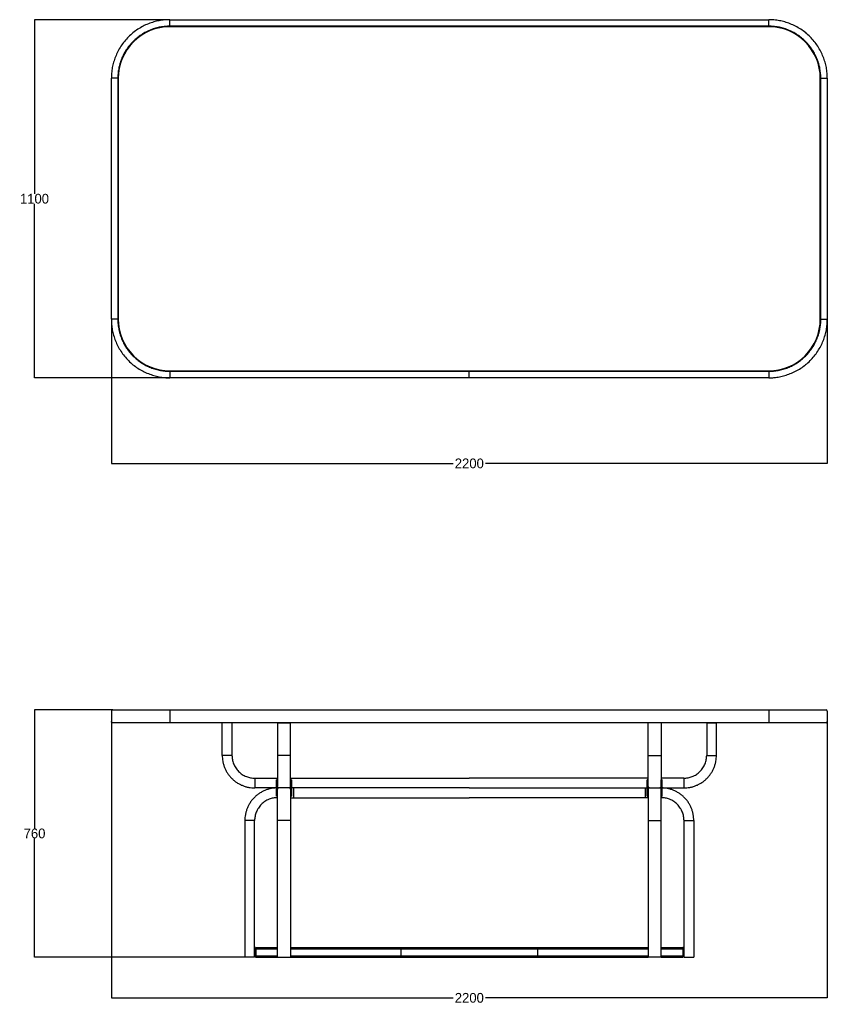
# Model space of a CAD drawing. Extents: x 3531 to 7952, y 1158 to 4183.
# Tile 1 of 2: x 3531 to 6013, y 1158 to 4183. Entities that reach past the tile are written whole.
import ezdxf

# ---------------------------------------------------------------- set-up
doc = ezdxf.new("R2010")
doc.units = 0
doc.header["$MEASUREMENT"] = 0
doc.layers.get('Defpoints').update_dxf_attribs({"linetype": 'CONTINUOUS'})
for name, color, linetype in [('CREA2D$VISIBILI$LINEE', 7, 'CONTINUOUS'), ('CREA2D$VISIBILI$TANGENTI', 7, 'CONTINUOUS'), ('TAVOLO_TGV_RETTANGOLARE_2', 7, 'CONTINUOUS')]:
    doc.layers.add(name, color=color, linetype=linetype)
doc.dimstyles.get("Standard").update_dxf_attribs({"dimtxt": 30, "dimasz": 0.18, "dimexe": 0.18, "dimexo": 0.0625, "dimgap": 0.09, "dimtad": 0, "dimtih": 1, "dimtoh": 1, "dimdec": 0, "dimzin": 0, "dimdsep": 46, "dimtxsty": 'Standard', "dimcen": 0.09, "dimadec": 0, "dimazin": 0, "dimtfac": 1, "dimtdec": 0, "dimtofl": 0, "dimtmove": 2, "dimatfit": 3, "dimfxl": 1, "dimtolj": 1, "dimtzin": 0, "dimarcsym": 0})

# ---------------------------------------------------------------- blocks, each defined once
blk = doc.blocks.new('*D2')
at = {"layer": 'Defpoints', "color": 0, "transparency": 16777216}
for p in [(3817.7, 2063.2), (3577, 1303), (4223.3, 1303)]:
    blk.add_point(p, dxfattribs=at)
at = {"layer": 'TAVOLO_TGV_RETTANGOLARE_2', "color": 0, "lineweight": -2, "transparency": 16777216}
for p, q in [((3817.6, 2063.2), (3576.8, 2063.2)), ((3577, 2063.1), (3577, 1698.2)), ((3577, 1303.2), (3577, 1668)), ((4223.3, 1303), (3576.8, 1303))]:
    blk.add_line(p, q, dxfattribs=at)
at = {"layer": 'TAVOLO_TGV_RETTANGOLARE_2', "color": 0, "transparency": 16777216}
for points in [[(3577, 2063.1), (3577, 2063.1), (3577, 2063.2)], [(3577, 1303.2), (3577, 1303.2), (3577, 1303)]]:
    blk.add_solid(points, dxfattribs=at)
at = {"layer": 'TAVOLO_TGV_RETTANGOLARE_2', "color": 0, "transparency": 16777216, "insert": (3577, 1683.1), "char_height": 30, "attachment_point": 5}
blk.add_mtext('\\A1;760', dxfattribs=at)
blk = doc.blocks.new('*D3')
at = {"layer": 'Defpoints', "color": 0, "transparency": 16777216}
for p in [(3813.1, 2026.6), (6013, 2027.2), (6013, 1178)]:
    blk.add_point(p, dxfattribs=at)
at = {"layer": 'TAVOLO_TGV_RETTANGOLARE_2', "color": 0, "lineweight": -2, "transparency": 16777216}
for p, q in [((3813.1, 2026.5), (3813.1, 1177.8)), ((6013, 2027.2), (6013, 1177.8)), ((3813.2, 1178), (4862.9, 1178)), ((6012.8, 1178), (4963.1, 1178))]:
    blk.add_line(p, q, dxfattribs=at)
at = {"layer": 'TAVOLO_TGV_RETTANGOLARE_2', "color": 0, "transparency": 16777216}
for points in [[(3813.2, 1178), (3813.2, 1178), (3813.1, 1178)], [(6012.8, 1178), (6012.8, 1178), (6013, 1178)]]:
    blk.add_solid(points, dxfattribs=at)
at = {"layer": 'TAVOLO_TGV_RETTANGOLARE_2', "color": 0, "transparency": 16777216, "insert": (4913, 1178), "char_height": 30, "attachment_point": 5}
blk.add_mtext('\\A1;2200', dxfattribs=at)
blk = doc.blocks.new('*D4')
at = {"layer": 'Defpoints', "color": 0, "transparency": 16777216}
for p in [(3576.8, 4182.8), (3993, 4182.8), (3993, 3082.8)]:
    blk.add_point(p, dxfattribs=at)
at = {"layer": 'TAVOLO_TGV_RETTANGOLARE_2', "color": 0, "lineweight": -2, "transparency": 16777216}
for p, q in [((3992.9, 4182.8), (3576.6, 4182.8)), ((3576.8, 4182.7), (3576.8, 3647.9)), ((3576.8, 3083), (3576.8, 3617.7)), ((3992.9, 3082.8), (3576.6, 3082.8))]:
    blk.add_line(p, q, dxfattribs=at)
at = {"layer": 'TAVOLO_TGV_RETTANGOLARE_2', "color": 0, "transparency": 16777216}
for points in [[(3576.8, 4182.7), (3576.8, 4182.7), (3576.8, 4182.8)], [(3576.8, 3083), (3576.8, 3083), (3576.8, 3082.8)]]:
    blk.add_solid(points, dxfattribs=at)
at = {"layer": 'TAVOLO_TGV_RETTANGOLARE_2', "color": 0, "transparency": 16777216, "insert": (3576.8, 3632.8), "char_height": 30, "attachment_point": 5}
blk.add_mtext('\\A1;1100', dxfattribs=at)
blk = doc.blocks.new('*D5')
at = {"layer": 'Defpoints', "color": 0, "transparency": 16777216}
for p in [(3813, 3262.8), (6013, 3262.8), (6013, 2819.7)]:
    blk.add_point(p, dxfattribs=at)
at = {"layer": 'TAVOLO_TGV_RETTANGOLARE_2', "color": 0, "lineweight": -2, "transparency": 16777216}
for p, q in [((3813, 3262.8), (3813, 2819.5)), ((6013, 3262.8), (6013, 2819.5)), ((3813.2, 2819.7), (4862.9, 2819.7)), ((6012.8, 2819.7), (4963.1, 2819.7))]:
    blk.add_line(p, q, dxfattribs=at)
at = {"layer": 'TAVOLO_TGV_RETTANGOLARE_2', "color": 0, "transparency": 16777216}
for points in [[(3813.2, 2819.7), (3813.2, 2819.6), (3813, 2819.7)], [(6012.8, 2819.7), (6012.8, 2819.6), (6013, 2819.7)]]:
    blk.add_solid(points, dxfattribs=at)
at = {"layer": 'TAVOLO_TGV_RETTANGOLARE_2', "color": 0, "transparency": 16777216, "insert": (4913, 2819.7), "char_height": 30, "attachment_point": 5}
blk.add_mtext('\\A1;2200', dxfattribs=at)

msp = doc.modelspace()

# ---------------------------------------------------------------- linework, layer by layer
at = {"layer": 'CREA2D$VISIBILI$LINEE'}
for p, q in [((3993, 4182.8), (4453, 4182.8)), ((4453, 4182.8), (4913, 4182.8)), ((4913, 4182.8), (5373, 4182.8)), ((5373, 4182.8), (5833, 4182.8)), ((4453, 4162.8), (3993, 4162.8)), ((5833, 4162.3), (3993, 4162.3)), ((3993, 4162.3), (3993, 4161.3)), ((4913, 4162.8), (4453, 4162.8)), ((5373, 4162.8), (4913, 4162.8)), ((5833, 4162.8), (5373, 4162.8)), ((3813, 3817.8), (3813, 4002.8)), ((3833, 4002.8), (3833, 3817.8)), ((3833.5, 4002.8), (3833.5, 3262.8)), ((5992.5, 3262.8), (5992.5, 4002.8)), ((5993, 3817.8), (5993, 4002.8)), ((6013, 4002.8), (6013, 3817.8)), ((3813, 3632.8), (3813, 3817.8)), ((3833, 3817.8), (3833, 3632.8)), ((5993, 3632.8), (5993, 3817.8)), ((6013, 3817.8), (6013, 3632.8)), ((3813, 3447.8), (3813, 3632.8)), ((3833, 3632.8), (3833, 3447.8)), ((5993, 3447.8), (5993, 3632.8)), ((6013, 3632.8), (6013, 3447.8)), ((3813, 3262.8), (3813, 3447.8)), ((3833, 3447.8), (3833, 3262.8)), ((5993, 3262.8), (5993, 3447.8)), ((6013, 3447.8), (6013, 3262.8)), ((3993, 3103.3), (5833, 3103.3)), ((3993, 3102.8), (4913, 3102.8)), ((4913, 3102.8), (5833, 3102.8)), ((4913, 3082.8), (3993, 3082.8)), ((5833, 3082.8), (4913, 3082.8)), ((3813.1, 2059.9), (3813, 2059.8)), ((3813, 2059.8), (3813, 2059.6)), ((3813, 2059.6), (3813, 2059.5)), ((3813, 2059.5), (3813, 2059.4)), ((3813, 2059.4), (3813, 2059.2)), ((3813, 2059.2), (3813, 2027.2)), ((3813.2, 2060.4), (3813.1, 2060.3)), ((3813.1, 2060.3), (3813.1, 2060.2)), ((3813.1, 2060.2), (3813.1, 2060.1)), ((3813.1, 2060.1), (3813.1, 2059.9)), ((3813.3, 2060.7), (3813.2, 2060.6)), ((3813.2, 2060.6), (3813.2, 2060.4)), ((3813.4, 2061), (3813.3, 2060.8)), ((3813.3, 2060.8), (3813.3, 2060.7)), ((3813.5, 2061.2), (3813.4, 2061.1)), ((3813.4, 2061.1), (3813.4, 2061)), ((3813.6, 2061.3), (3813.5, 2061.2)), ((3813.7, 2061.4), (3813.6, 2061.3)), ((3813.8, 2061.7), (3813.7, 2061.5)), ((3813.7, 2061.5), (3813.7, 2061.4)), ((3813.9, 2061.8), (3813.8, 2061.7)), ((3814, 2061.9), (3813.9, 2061.8)), ((3814.1, 2062), (3814, 2061.9)), ((3814.2, 2062.1), (3814.1, 2062)), ((3814.3, 2062.2), (3814.2, 2062.1)), ((3814.4, 2062.3), (3814.3, 2062.2)), ((3814.5, 2062.3), (3814.4, 2062.3)), ((3814.6, 2062.4), (3814.5, 2062.3)), ((3814.7, 2062.5), (3814.6, 2062.4)), ((3814.8, 2062.6), (3814.7, 2062.5)), ((3814.9, 2062.7), (3814.8, 2062.6)), ((3815, 2062.7), (3814.9, 2062.7)), ((3815.2, 2062.8), (3815, 2062.7)), ((3815.3, 2062.8), (3815.2, 2062.8)), ((3815.4, 2062.9), (3815.3, 2062.8)), ((3815.5, 2063), (3815.4, 2062.9)), ((3815.7, 2063), (3815.5, 2063)), ((3815.8, 2063.1), (3815.7, 2063)), ((3815.9, 2063.1), (3815.8, 2063.1)), ((3816.1, 2063.1), (3815.9, 2063.1)), ((3816.2, 2063.2), (3816.1, 2063.1)), ((3816.3, 2063.2), (3816.2, 2063.2)), ((3816.5, 2063.2), (3816.3, 2063.2)), ((3816.6, 2063.2), (3816.5, 2063.2)), ((3816.7, 2063.2), (3816.6, 2063.2)), ((3816.9, 2063.2), (3816.7, 2063.2)), ((3817, 2063.2), (3816.9, 2063.2)), ((3817, 2063.2), (3817.7, 2063.2)), ((3817.7, 2063.2), (3819.9, 2063.2)), ((3819.9, 2063.2), (3823.8, 2063.2)), ((3823.8, 2063.2), (3829.4, 2063.2)), ((3829.4, 2063.2), (3836.7, 2063.2)), ((3836.7, 2063.2), (3845.7, 2063.2)), ((3845.7, 2063.2), (3856.4, 2063.2)), ((3856.4, 2063.2), (3868.5, 2063.2)), ((3868.5, 2063.2), (3882.1, 2063.2)), ((3882.1, 2063.2), (3896.7, 2063.2)), ((3896.7, 2063.2), (3912.2, 2063.2)), ((3912.2, 2063.2), (3928.2, 2063.2)), ((3928.2, 2063.2), (3944.6, 2063.2)), ((3944.6, 2063.2), (3961, 2063.2)), ((3961, 2063.2), (3977.2, 2063.2)), ((3977.2, 2063.2), (3993, 2063.2)), ((3993, 2063.2), (4913, 2063.2)), ((4913, 2063.2), (5833, 2063.2)), ((5833, 2063.2), (5848.8, 2063.2)), ((5848.8, 2063.2), (5865, 2063.2)), ((5865, 2063.2), (5881.4, 2063.2)), ((5881.4, 2063.2), (5897.8, 2063.2)), ((5897.8, 2063.2), (5913.8, 2063.2)), ((5913.8, 2063.2), (5929.3, 2063.2)), ((5929.3, 2063.2), (5943.9, 2063.2)), ((5943.9, 2063.2), (5957.5, 2063.2)), ((5957.5, 2063.2), (5969.6, 2063.2)), ((5969.6, 2063.2), (5980.3, 2063.2)), ((5980.3, 2063.2), (5989.3, 2063.2)), ((5989.3, 2063.2), (5996.6, 2063.2)), ((5996.6, 2063.2), (6002.2, 2063.2)), ((6002.2, 2063.2), (6006.1, 2063.2)), ((6006.1, 2063.2), (6008.3, 2063.2)), ((6008.3, 2063.2), (6009, 2063.2)), ((3813, 2027.1), (3813, 2027.2)), ((3813, 2027), (3813, 2027.1)), ((3813, 2026.8), (3813, 2027)), ((3813, 2026.7), (3813, 2026.8)), ((3813.1, 2026.6), (3813, 2026.7)), ((3813.1, 2026.4), (3813.1, 2026.6)), ((3813.1, 2026.3), (3813.1, 2026.4)), ((3813.1, 2026.2), (3813.1, 2026.3)), ((3813.2, 2026), (3813.1, 2026.2)), ((3813.2, 2025.9), (3813.2, 2026)), ((3813.3, 2025.8), (3813.2, 2025.9)), ((3813.3, 2025.6), (3813.3, 2025.8)), ((3813.4, 2025.5), (3813.3, 2025.6)), ((3813.4, 2025.4), (3813.4, 2025.5)), ((3813.5, 2025.3), (3813.4, 2025.4)), ((3813.6, 2025.2), (3813.5, 2025.3)), ((3813.7, 2025), (3813.6, 2025.2)), ((3813.7, 2024.9), (3813.7, 2025)), ((3813.8, 2024.8), (3813.7, 2024.9)), ((3813.9, 2024.7), (3813.8, 2024.8)), ((3814, 2024.6), (3813.9, 2024.7)), ((3814.1, 2024.5), (3814, 2024.6)), ((3814.2, 2024.4), (3814.1, 2024.5)), ((3814.3, 2024.3), (3814.2, 2024.4)), ((3814.4, 2024.2), (3814.3, 2024.3)), ((3814.5, 2024.1), (3814.4, 2024.2)), ((3814.6, 2024.1), (3814.5, 2024.1)), ((3814.7, 2024), (3814.6, 2024.1)), ((3814.8, 2023.9), (3814.7, 2024)), ((3814.9, 2023.8), (3814.8, 2023.9)), ((3815, 2023.8), (3814.9, 2023.8)), ((3815.2, 2023.7), (3815, 2023.8)), ((3815.3, 2023.6), (3815.2, 2023.7)), ((3815.4, 2023.6), (3815.3, 2023.6)), ((3815.5, 2023.5), (3815.4, 2023.6)), ((3815.7, 2023.5), (3815.5, 2023.5)), ((3815.8, 2023.4), (3815.7, 2023.5)), ((3815.9, 2023.4), (3815.8, 2023.4)), ((3816.1, 2023.4), (3815.9, 2023.4)), ((3816.2, 2023.3), (3816.1, 2023.4)), ((3816.3, 2023.3), (3816.2, 2023.3)), ((3816.5, 2023.3), (3816.3, 2023.3)), ((3816.6, 2023.3), (3816.5, 2023.3)), ((3816.7, 2023.2), (3816.6, 2023.3)), ((3816.9, 2023.2), (3816.7, 2023.2)), ((3817, 2023.2), (3816.9, 2023.2)), ((3817.7, 2023.2), (3817, 2023.2)), ((3819.9, 2023.2), (3817.7, 2023.2)), ((3823.8, 2023.2), (3819.9, 2023.2)), ((3829.4, 2023.2), (3823.8, 2023.2)), ((3836.7, 2023.2), (3829.4, 2023.2)), ((3845.7, 2023.2), (3836.7, 2023.2)), ((3856.4, 2023.2), (3845.7, 2023.2)), ((3868.5, 2023.2), (3856.4, 2023.2)), ((3882.1, 2023.2), (3868.5, 2023.2)), ((3896.7, 2023.2), (3882.1, 2023.2)), ((3912.2, 2023.2), (3896.7, 2023.2)), ((3928.2, 2023.2), (3912.2, 2023.2)), ((3944.6, 2023.2), (3928.2, 2023.2)), ((3961, 2023.2), (3944.6, 2023.2)), ((3977.2, 2023.2), (3961, 2023.2)), ((3993, 2023.2), (3977.2, 2023.2)), ((4913, 2023.2), (3993, 2023.2)), ((4183.7, 2023), (4153.7, 2023)), ((4153.7, 1923), (4153.7, 2023)), ((4183.7, 2023), (4183.7, 1923)), ((4323.5, 2023), (4323.5, 1923)), ((4323.5, 2023), (4363.5, 2023)), ((4363.5, 1923), (4363.5, 2023)), ((5833, 2023.2), (4913, 2023.2)), ((5502.5, 2023), (5462.5, 2023)), ((5462.5, 1923), (5462.5, 2023)), ((5502.5, 2023), (5502.5, 1923)), ((5642.3, 2023), (5672.3, 2023)), ((5642.3, 2023), (5642.3, 1923)), ((5672.3, 1923), (5672.3, 2023)), ((5848.8, 2023.2), (5833, 2023.2)), ((5865, 2023.2), (5848.8, 2023.2)), ((5881.4, 2023.2), (5865, 2023.2)), ((5897.8, 2023.2), (5881.4, 2023.2)), ((5913.8, 2023.2), (5897.8, 2023.2)), ((5929.3, 2023.2), (5913.8, 2023.2)), ((5943.9, 2023.2), (5929.3, 2023.2)), ((5957.5, 2023.2), (5943.9, 2023.2)), ((5969.6, 2023.2), (5957.5, 2023.2)), ((5980.3, 2023.2), (5969.6, 2023.2)), ((5989.3, 2023.2), (5980.3, 2023.2)), ((5996.6, 2023.2), (5989.3, 2023.2)), ((6002.2, 2023.2), (5996.6, 2023.2)), ((6006.1, 2023.2), (6002.2, 2023.2)), ((6008.3, 2023.2), (6006.1, 2023.2)), ((6009, 2023.2), (6008.3, 2023.2)), ((4323.5, 1923), (4323.5, 1827)), ((4363.5, 1914.4), (4363.5, 1923)), ((4363.5, 1905.5), (4363.5, 1914.4)), ((4363.5, 1896.6), (4363.5, 1905.5)), ((5462.5, 1914.4), (5462.5, 1923)), ((5462.5, 1905.5), (5462.5, 1914.4)), ((5462.5, 1896.6), (5462.5, 1905.5)), ((5502.5, 1923), (5502.5, 1827)), ((4363.5, 1887.7), (4363.5, 1896.6)), ((4363.5, 1878.9), (4363.5, 1887.7)), ((4363.5, 1870.5), (4363.5, 1878.9)), ((5462.5, 1887.7), (5462.5, 1896.6)), ((5462.5, 1878.9), (5462.5, 1887.7)), ((5462.5, 1870.5), (5462.5, 1878.9)), ((4253.7, 1853), (4323.5, 1853)), ((4320.5, 1838.3), (4320.5, 1847.8)), ((4323, 1848.3), (4321, 1848.3)), ((4323.5, 1838.3), (4323.5, 1847.8)), ((4363.5, 1862.5), (4363.5, 1870.5)), ((4363.5, 1855.1), (4363.5, 1862.5)), ((4363.5, 1848.5), (4363.5, 1855.1)), ((4363.5, 1853), (4913, 1853)), ((4363.5, 1842.6), (4363.5, 1848.5)), ((4363.5, 1847.8), (4363.5, 1838.3)), ((4364, 1848.3), (4366, 1848.3)), ((4366.5, 1847.8), (4366.5, 1838.3)), ((5462.5, 1853), (4913, 1853)), ((5459.5, 1838.3), (5459.5, 1847.8)), ((5462, 1848.3), (5460, 1848.3)), ((5462.5, 1862.5), (5462.5, 1870.5)), ((5462.5, 1855.1), (5462.5, 1862.5)), ((5462.5, 1848.5), (5462.5, 1855.1)), ((5462.5, 1842.6), (5462.5, 1848.5)), ((5462.5, 1838.3), (5462.5, 1847.8)), ((5572.3, 1853), (5502.5, 1853)), ((5502.5, 1838.5), (5502.5, 1847.8)), ((5503, 1848.3), (5505, 1848.3)), ((5505.5, 1838.5), (5505.5, 1847.8)), ((4320.5, 1823), (4253.7, 1823)), ((4320.5, 1822.8), (4320.5, 1838.3)), ((4320.5, 1807.3), (4320.5, 1822.8)), ((4323.5, 1822.8), (4323.5, 1838.3)), ((4323.5, 1826.9), (4323.5, 1827)), ((4323.5, 1826.7), (4323.5, 1826.9)), ((4323.5, 1826.6), (4323.5, 1826.7)), ((4323.5, 1826.5), (4323.5, 1826.6)), ((4323.6, 1826.3), (4323.5, 1826.5)), ((4327.5, 1823), (4323.5, 1823)), ((4323.5, 1807.3), (4323.5, 1822.8)), ((4323.5, 1723), (4323.5, 1819)), ((4323.6, 1826.2), (4323.6, 1826.3)), ((4323.6, 1826.1), (4323.6, 1826.2)), ((4323.7, 1825.9), (4323.6, 1826.1)), ((4323.7, 1825.8), (4323.7, 1825.9)), ((4323.7, 1825.7), (4323.7, 1825.8)), ((4323.8, 1825.5), (4323.7, 1825.7)), ((4323.8, 1825.4), (4323.8, 1825.5)), ((4323.9, 1825.3), (4323.8, 1825.4)), ((4324, 1825.2), (4323.9, 1825.3)), ((4324, 1825), (4324, 1825.2)), ((4324.1, 1824.9), (4324, 1825)), ((4324.2, 1824.8), (4324.1, 1824.9)), ((4324.2, 1824.7), (4324.2, 1824.8)), ((4324.3, 1824.6), (4324.2, 1824.7)), ((4324.4, 1824.5), (4324.3, 1824.6)), ((4324.5, 1824.4), (4324.4, 1824.5)), ((4324.6, 1824.3), (4324.5, 1824.4)), ((4324.7, 1824.2), (4324.6, 1824.3)), ((4324.8, 1824.1), (4324.7, 1824.2)), ((4324.9, 1824), (4324.8, 1824.1)), ((4325, 1823.9), (4324.9, 1824)), ((4325.1, 1823.8), (4325, 1823.9)), ((4325.2, 1823.7), (4325.1, 1823.8)), ((4325.3, 1823.7), (4325.2, 1823.7)), ((4325.4, 1823.6), (4325.3, 1823.7)), ((4325.5, 1823.5), (4325.4, 1823.6)), ((4325.7, 1823.4), (4325.5, 1823.5)), ((4325.8, 1823.4), (4325.7, 1823.4)), ((4325.9, 1823.3), (4325.8, 1823.4)), ((4326, 1823.3), (4325.9, 1823.3)), ((4326.2, 1823.2), (4326, 1823.3)), ((4326.3, 1823.2), (4326.2, 1823.2)), ((4326.4, 1823.1), (4326.3, 1823.2)), ((4326.6, 1823.1), (4326.4, 1823.1)), ((4326.7, 1823.1), (4326.6, 1823.1)), ((4326.8, 1823.1), (4326.7, 1823.1)), ((4327, 1823), (4326.8, 1823.1)), ((4327.1, 1823), (4327, 1823)), ((4327.2, 1823), (4327.1, 1823)), ((4327.4, 1823), (4327.2, 1823)), ((4327.5, 1823), (4327.4, 1823)), ((4359.5, 1823), (4327.5, 1823)), ((4359.6, 1823), (4359.5, 1823)), ((4363.5, 1823), (4359.5, 1823)), ((4359.8, 1823), (4359.6, 1823)), ((4359.9, 1823), (4359.8, 1823)), ((4360.1, 1823), (4359.9, 1823)), ((4360.2, 1823.1), (4360.1, 1823)), ((4360.3, 1823.1), (4360.2, 1823.1)), ((4360.5, 1823.1), (4360.3, 1823.1)), ((4360.6, 1823.1), (4360.5, 1823.1)), ((4360.7, 1823.2), (4360.6, 1823.1)), ((4360.8, 1823.2), (4360.7, 1823.2)), ((4361, 1823.3), (4360.8, 1823.2)), ((4361.1, 1823.3), (4361, 1823.3)), ((4361.2, 1823.4), (4361.1, 1823.3)), ((4361.3, 1823.4), (4361.2, 1823.4)), ((4361.5, 1823.5), (4361.3, 1823.4)), ((4361.6, 1823.6), (4361.5, 1823.5)), ((4361.7, 1823.7), (4361.6, 1823.6)), ((4361.8, 1823.7), (4361.7, 1823.7)), ((4361.9, 1823.8), (4361.8, 1823.7)), ((4362, 1823.9), (4361.9, 1823.8)), ((4362.1, 1824), (4362, 1823.9)), ((4362.2, 1824.1), (4362.1, 1824)), ((4362.3, 1824.2), (4362.2, 1824.1)), ((4362.4, 1824.3), (4362.3, 1824.2)), ((4362.5, 1824.4), (4362.4, 1824.3)), ((4362.6, 1824.5), (4362.5, 1824.4)), ((4362.7, 1824.6), (4362.6, 1824.5)), ((4362.8, 1824.7), (4362.7, 1824.6)), ((4362.9, 1824.8), (4362.8, 1824.7)), ((4363, 1825), (4362.9, 1824.9)), ((4362.9, 1824.9), (4362.9, 1824.8)), ((4363.1, 1825.2), (4363, 1825)), ((4363.2, 1825.4), (4363.1, 1825.3)), ((4363.1, 1825.3), (4363.1, 1825.2)), ((4363.3, 1825.7), (4363.2, 1825.5)), ((4363.2, 1825.5), (4363.2, 1825.4)), ((4363.4, 1825.9), (4363.3, 1825.8)), ((4363.3, 1825.8), (4363.3, 1825.7)), ((4363.5, 1826.5), (4363.4, 1826.3)), ((4363.4, 1826.3), (4363.4, 1826.2)), ((4363.4, 1826.2), (4363.4, 1826.1)), ((4363.4, 1826.1), (4363.4, 1825.9)), ((4363.5, 1837.7), (4363.5, 1842.6)), ((4363.5, 1838.3), (4363.5, 1822.8)), ((4363.5, 1833.7), (4363.5, 1837.7)), ((4363.5, 1830.7), (4363.5, 1833.7)), ((4363.5, 1828.6), (4363.5, 1830.7)), ((4363.5, 1827.4), (4363.5, 1828.6)), ((4363.5, 1827), (4363.5, 1827.4)), ((4363.5, 1827), (4363.5, 1826.9)), ((4363.5, 1826.9), (4363.5, 1826.7)), ((4363.5, 1823), (4363.5, 1826.8)), ((4363.5, 1826.7), (4363.5, 1826.6)), ((4363.5, 1823), (4363.5, 1826.6)), ((4363.5, 1826.6), (4363.5, 1826.5)), ((4363.5, 1822.8), (4363.5, 1807.3)), ((4363.5, 1819), (4363.5, 1818.6)), ((4363.5, 1818.6), (4363.5, 1817.4)), ((4363.5, 1817.4), (4363.5, 1815.3)), ((4363.5, 1815.3), (4363.5, 1812.3)), ((4366.5, 1838.3), (4366.5, 1822.8)), ((4373.1, 1823), (4366.5, 1823)), ((4366.5, 1822.8), (4366.5, 1807.3)), ((4373.1, 1823), (4373.1, 1793)), ((4913, 1823), (4373.1, 1823)), ((4913, 1823), (5452.9, 1823)), ((5452.9, 1823), (5452.9, 1793)), ((5452.9, 1823), (5459.5, 1823)), ((5459.5, 1822.8), (5459.5, 1838.3)), ((5459.5, 1807.3), (5459.5, 1822.8)), ((5462.5, 1837.7), (5462.5, 1842.6)), ((5462.5, 1822.8), (5462.5, 1838.3)), ((5462.5, 1833.7), (5462.5, 1837.7)), ((5462.5, 1830.7), (5462.5, 1833.7)), ((5462.5, 1828.6), (5462.5, 1830.7)), ((5462.5, 1827.4), (5462.5, 1828.6)), ((5462.5, 1827), (5462.5, 1827.4)), ((5462.5, 1823), (5462.5, 1827)), ((5462.5, 1827), (5462.5, 1826.9)), ((5462.5, 1826.9), (5462.5, 1826.7)), ((5462.5, 1826.7), (5462.5, 1826.6)), ((5462.5, 1823), (5462.5, 1826.6)), ((5462.5, 1826.6), (5462.5, 1826.5)), ((5462.5, 1826.5), (5462.6, 1826.3)), ((5462.5, 1823), (5466.5, 1823)), ((5462.5, 1807.3), (5462.5, 1822.8)), ((5462.5, 1819), (5462.5, 1818.6)), ((5462.5, 1818.6), (5462.5, 1817.4)), ((5462.5, 1817.4), (5462.5, 1815.3)), ((5462.5, 1815.3), (5462.5, 1812.3)), ((5462.6, 1826.3), (5462.6, 1826.2)), ((5462.6, 1826.2), (5462.6, 1826.1)), ((5462.6, 1826.1), (5462.6, 1825.9)), ((5462.6, 1825.9), (5462.7, 1825.8)), ((5462.7, 1825.8), (5462.7, 1825.7)), ((5462.7, 1825.7), (5462.8, 1825.5)), ((5462.8, 1825.5), (5462.8, 1825.4)), ((5462.8, 1825.4), (5462.9, 1825.3)), ((5462.9, 1825.3), (5462.9, 1825.2)), ((5462.9, 1825.2), (5463, 1825)), ((5463, 1825), (5463.1, 1824.9)), ((5463.1, 1824.9), (5463.1, 1824.8)), ((5463.1, 1824.8), (5463.2, 1824.7)), ((5463.2, 1824.7), (5463.3, 1824.6)), ((5463.3, 1824.6), (5463.4, 1824.5)), ((5463.4, 1824.5), (5463.5, 1824.4)), ((5463.5, 1824.4), (5463.6, 1824.3)), ((5463.6, 1824.3), (5463.7, 1824.2)), ((5463.7, 1824.2), (5463.8, 1824.1)), ((5463.8, 1824.1), (5463.9, 1824)), ((5463.9, 1824), (5464, 1823.9)), ((5464, 1823.9), (5464.1, 1823.8)), ((5464.1, 1823.8), (5464.2, 1823.7)), ((5464.2, 1823.7), (5464.3, 1823.7)), ((5464.3, 1823.7), (5464.4, 1823.6)), ((5464.4, 1823.6), (5464.5, 1823.5)), ((5464.5, 1823.5), (5464.7, 1823.4)), ((5464.7, 1823.4), (5464.8, 1823.4)), ((5464.8, 1823.4), (5464.9, 1823.3)), ((5464.9, 1823.3), (5465, 1823.3)), ((5465, 1823.3), (5465.2, 1823.2)), ((5465.2, 1823.2), (5465.3, 1823.2)), ((5465.3, 1823.2), (5465.4, 1823.1)), ((5465.4, 1823.1), (5465.5, 1823.1)), ((5465.5, 1823.1), (5465.7, 1823.1)), ((5465.7, 1823.1), (5465.8, 1823.1)), ((5465.8, 1823.1), (5465.9, 1823)), ((5465.9, 1823), (5466.1, 1823)), ((5466.1, 1823), (5466.2, 1823)), ((5466.2, 1823), (5466.4, 1823)), ((5466.4, 1823), (5466.5, 1823)), ((5466.5, 1823), (5498.5, 1823)), ((5498.5, 1823), (5498.6, 1823)), ((5498.5, 1823), (5502.5, 1823)), ((5498.6, 1823), (5498.8, 1823)), ((5498.8, 1823), (5498.9, 1823)), ((5498.9, 1823), (5499, 1823)), ((5499, 1823), (5499.2, 1823.1)), ((5499.2, 1823.1), (5499.3, 1823.1)), ((5499.3, 1823.1), (5499.4, 1823.1)), ((5499.4, 1823.1), (5499.6, 1823.1)), ((5499.6, 1823.1), (5499.7, 1823.2)), ((5499.7, 1823.2), (5499.8, 1823.2)), ((5499.8, 1823.2), (5500, 1823.3)), ((5500, 1823.3), (5500.1, 1823.3)), ((5500.1, 1823.3), (5500.2, 1823.4)), ((5500.2, 1823.4), (5500.3, 1823.4)), ((5500.3, 1823.4), (5500.5, 1823.5)), ((5500.5, 1823.5), (5500.6, 1823.6)), ((5500.6, 1823.6), (5500.7, 1823.7)), ((5500.7, 1823.7), (5500.8, 1823.7)), ((5500.8, 1823.7), (5500.9, 1823.8)), ((5500.9, 1823.8), (5501, 1823.9)), ((5501, 1823.9), (5501.1, 1824)), ((5501.1, 1824), (5501.2, 1824.1)), ((5501.2, 1824.1), (5501.3, 1824.2)), ((5501.3, 1824.2), (5501.4, 1824.3)), ((5501.4, 1824.3), (5501.5, 1824.4)), ((5501.5, 1824.4), (5501.6, 1824.5)), ((5501.6, 1824.5), (5501.7, 1824.6)), ((5501.7, 1824.6), (5501.8, 1824.7)), ((5501.8, 1824.8), (5501.9, 1824.9)), ((5501.8, 1824.7), (5501.8, 1824.8)), ((5501.9, 1824.9), (5502, 1825)), ((5502, 1825.2), (5502.1, 1825.3)), ((5502, 1825), (5502, 1825.2)), ((5502.1, 1825.3), (5502.2, 1825.4)), ((5502.2, 1825.5), (5502.3, 1825.7)), ((5502.2, 1825.4), (5502.2, 1825.5)), ((5502.3, 1825.9), (5502.4, 1826.1)), ((5502.3, 1825.8), (5502.3, 1825.9)), ((5502.3, 1825.7), (5502.3, 1825.8)), ((5502.4, 1826.3), (5502.5, 1826.5)), ((5502.4, 1826.2), (5502.4, 1826.3)), ((5502.4, 1826.1), (5502.4, 1826.2)), ((5502.5, 1838.3), (5502.5, 1838.5)), ((5502.5, 1822.8), (5502.5, 1838.3)), ((5502.5, 1838.3), (5502.5, 1838.3)), ((5502.5, 1826.9), (5502.5, 1827)), ((5502.5, 1826.7), (5502.5, 1826.9)), ((5502.5, 1826.6), (5502.5, 1826.7)), ((5502.5, 1826.5), (5502.5, 1826.6)), ((5502.5, 1807.3), (5502.5, 1822.8)), ((5502.5, 1723), (5502.5, 1819)), ((5505.5, 1838.3), (5505.5, 1838.5)), ((5505.5, 1822.8), (5505.5, 1838.3)), ((5505.5, 1838.3), (5505.5, 1838.3)), ((5505.5, 1823), (5572.3, 1823)), ((5505.5, 1807.3), (5505.5, 1822.8)), ((4320.5, 1797.8), (4320.5, 1807.3)), ((4323, 1797.3), (4321, 1797.3)), ((4323.3, 1793), (4323.5, 1793)), ((4323.5, 1797.8), (4323.5, 1807.3)), ((4363.5, 1812.3), (4363.5, 1808.3)), ((4363.5, 1808.3), (4363.5, 1803.4)), ((4363.5, 1807.3), (4363.5, 1797.8)), ((4363.5, 1803.4), (4363.5, 1797.5)), ((4363.5, 1797.5), (4363.5, 1790.9)), ((4363.5, 1793), (4373.1, 1793)), ((4363.5, 1790.9), (4363.5, 1783.5)), ((4364, 1797.3), (4366, 1797.3)), ((4366.5, 1807.3), (4366.5, 1797.8)), ((4373.1, 1793), (4913, 1793)), ((5452.9, 1793), (4913, 1793)), ((5462.5, 1793), (5452.9, 1793)), ((5459.5, 1797.8), (5459.5, 1807.3)), ((5462, 1797.3), (5460, 1797.3)), ((5462.5, 1812.3), (5462.5, 1808.3)), ((5462.5, 1808.3), (5462.5, 1803.4)), ((5462.5, 1797.8), (5462.5, 1807.3)), ((5462.5, 1803.4), (5462.5, 1797.5)), ((5462.5, 1797.5), (5462.5, 1790.9)), ((5462.5, 1790.9), (5462.5, 1783.5)), ((5502.5, 1797.8), (5502.5, 1807.3)), ((5502.7, 1793), (5502.5, 1793)), ((5503, 1797.3), (5505, 1797.3)), ((5505.5, 1797.8), (5505.5, 1807.3)), ((4363.5, 1783.5), (4363.5, 1775.5)), ((4363.5, 1775.5), (4363.5, 1767.1)), ((4363.5, 1767.1), (4363.5, 1758.3)), ((4363.5, 1758.3), (4363.5, 1749.4)), ((5462.5, 1783.5), (5462.5, 1775.5)), ((5462.5, 1775.5), (5462.5, 1767.1)), ((5462.5, 1767.1), (5462.5, 1758.3)), ((5462.5, 1758.3), (5462.5, 1749.4)), ((4363.5, 1749.4), (4363.5, 1740.5)), ((4363.5, 1740.5), (4363.5, 1731.6)), ((4363.5, 1731.6), (4363.5, 1723)), ((5462.5, 1749.4), (5462.5, 1740.5)), ((5462.5, 1740.5), (5462.5, 1731.6)), ((5462.5, 1731.6), (5462.5, 1723)), ((4223.3, 1723), (4223.3, 1303)), ((4253.3, 1303), (4253.3, 1723)), ((4323.5, 1303), (4323.5, 1723)), ((4363.5, 1723), (4363.5, 1303)), ((5462.5, 1723), (5462.5, 1303)), ((5502.5, 1303), (5502.5, 1723)), ((5572.7, 1303), (5572.7, 1723)), ((5602.7, 1723), (5602.7, 1303)), ((4255.8, 1332), (4255.8, 1329)), ((4257, 1333), (4323.5, 1333)), ((4363.5, 1333), (5462.5, 1333)), ((4703.7, 1329), (4703.7, 1333)), ((5123.7, 1329), (5123.7, 1333)), ((5502.5, 1333), (5569.3, 1333)), ((5570.5, 1332.1), (5570.5, 1332)), ((5570.5, 1332), (5570.5, 1329)), ((4253.3, 1303), (4223.3, 1303)), ((4255.8, 1329), (4255.8, 1307)), ((4255.8, 1307), (4255.8, 1304)), ((4255.8, 1303.9), (4255.8, 1304)), ((4257, 1303), (4323.5, 1303)), ((4323.5, 1303), (4363.5, 1303)), ((4363.5, 1303), (5462.5, 1303)), ((4703.7, 1307), (4703.7, 1329)), ((4703.7, 1303), (4703.7, 1307)), ((5123.7, 1307), (5123.7, 1329)), ((5123.7, 1303), (5123.7, 1307)), ((5502.5, 1303), (5462.5, 1303)), ((5502.5, 1303), (5569.3, 1303)), ((5570.5, 1329), (5570.5, 1307)), ((5570.5, 1307), (5570.5, 1304)), ((5572.7, 1303), (5602.7, 1303))]:
    msp.add_line(p, q, dxfattribs=at)
for centre, radius, start, end in [((3993, 4002.8), 180, 105.972, 111.5977), ((3993, 4002.8), 180, 100.4847, 105.9709), ((3993, 4002.8), 180, 95.1558, 100.4837), ((3993, 4002.8), 180, 90.0001, 95.1552), ((5833, 4002.8), 180, 84.8449, 89.9998), ((5833, 4002.8), 180, 79.5164, 84.8443), ((5833, 4002.8), 180, 74.0292, 79.5154), ((5833, 4002.8), 180, 68.4024, 74.0281), ((3993, 4002.8), 158.5, 89.9996, 180.0004), ((3993, 4002.8), 180, 123.1765, 129.0715), ((3993, 4002.8), 180, 117.3423, 123.1752), ((3993, 4002.8), 160, 117.3423, 123.1752), ((3993, 4002.8), 180, 111.5988, 117.341), ((3993, 4002.8), 160, 111.5988, 117.341), ((3993, 4002.8), 160, 105.972, 111.5977), ((3993, 4002.8), 160, 100.4847, 105.9709), ((3993, 4002.8), 160, 95.1558, 100.4837), ((3993, 4002.8), 160, 90.0001, 95.1552), ((5833, 4002.8), 160, 84.8449, 89.9998), ((5833, 4002.8), 160, 79.5164, 84.8443), ((5833, 4002.8), 160, 74.0292, 79.5154), ((5833, 4002.8), 160, 68.4024, 74.0281), ((5833, 4002.8), 160, 62.6591, 68.4012), ((5833, 4002.8), 180, 62.6591, 68.4012), ((5833, 4002.8), 160, 56.8247, 62.6579), ((5833, 4002.8), 180, 56.8247, 62.6579), ((5833, 4002.8), 180.1, 50.9287, 56.8234), ((3993, 4002.8), 180, 140.9286, 146.8236), ((3993, 4002.8), 180, 135.0007, 140.9273), ((3993, 4002.8), 180, 129.0729, 134.9994), ((3993, 4002.8), 160, 135.0007, 140.9273), ((3993, 4002.8), 160, 129.0729, 134.9994), ((3993, 4002.8), 160, 123.1765, 129.0715), ((5833, 4002.8), 160, 50.9287, 56.8234), ((5833, 4002.8), 160, 45.0005, 50.9274), ((5833, 4002.8), 160, 39.073, 44.9992), ((5833, 4002.8), 180, 45.0005, 50.9274), ((5833, 4002.8), 180.1, 39.073, 44.9992), ((5833, 4002.8), 180, 33.1764, 39.0716), ((3993, 4002.8), 180, 152.659, 158.4012), ((3993, 4002.8), 180, 146.8248, 152.6578), ((3993, 4002.8), 160, 146.8248, 152.6578), ((3993, 4002.8), 160, 140.9286, 146.8236), ((5833, 4002.8), 160, 33.1764, 39.0716), ((5833, 4002.8), 160, 27.3424, 33.1752), ((5833, 4002.8), 180, 27.3424, 33.1752), ((5833, 4002.8), 180, 21.5988, 27.3411), ((3993, 4002.8), 180, 158.4024, 164.0281), ((3993, 4002.8), 160, 158.4024, 164.0281), ((3993, 4002.8), 160, 152.659, 158.4012), ((5833, 4002.8), 160, 21.5988, 27.3411), ((5833, 4002.8), 160, 15.972, 21.5977), ((5833, 4002.8), 180, 15.972, 21.5977), ((3993, 4002.8), 180, 169.5164, 174.8443), ((3993, 4002.8), 180, 164.0292, 169.5154), ((3993, 4002.8), 160, 169.5164, 174.8443), ((3993, 4002.8), 160, 164.0292, 169.5154), ((5833, 4002.8), 160, 10.4847, 15.9709), ((5833, 4002.8), 160, 5.1558, 10.4837), ((5833, 4002.8), 180, 10.4847, 15.9709), ((5833, 4002.8), 180, 5.1558, 10.4837), ((3993, 4002.8), 180, 174.8449, 179.9998), ((3993, 4002.8), 160, 174.8449, 179.9998), ((5833, 4002.8), 160, 0.0001, 5.1552), ((5833, 4002.8), 180, 0.0001, 5.1552), ((3993, 3262.8), 180, 180.0001, 185.1551), ((3993, 3262.8), 180, 185.1558, 190.4836), ((3993, 3262.8), 160, 180.0001, 185.1551), ((3993, 3262.8), 160, 185.1558, 190.4836), ((5833, 3262.8), 160, 349.5164, 354.8443), ((5833, 3262.8), 160, 354.8449, 359.9998), ((5833, 3262.8), 180, 349.5164, 354.8443), ((5833, 3262.8), 180, 354.8449, 359.9998), ((3993, 3262.8), 180, 190.4847, 195.971), ((3993, 3262.8), 180, 195.9721, 201.5976), ((3993, 3262.8), 160, 190.4847, 195.971), ((3993, 3262.8), 160, 195.9721, 201.5976), ((5833, 3262.8), 160, 338.4024, 344.0281), ((5833, 3262.8), 160, 344.0292, 349.5154), ((5833, 3262.8), 180, 338.4024, 344.0281), ((5833, 3262.8), 180, 344.0292, 349.5154), ((3993, 3262.9), 180, 201.5988, 207.3411), ((3993, 3262.9), 180, 207.3424, 213.1752), ((3993, 3262.9), 160, 201.5988, 207.3411), ((3993, 3262.9), 160, 207.3424, 213.1752), ((5833, 3262.9), 160, 326.8248, 332.6578), ((5833, 3262.9), 160, 332.659, 338.4012), ((5833, 3262.9), 180, 326.8248, 332.6578), ((5833, 3262.9), 180, 332.659, 338.4012), ((3993, 3262.9), 180, 213.1764, 219.0716), ((3993, 3262.9), 180.1, 219.073, 224.9992), ((3993, 3262.9), 160, 213.1764, 219.0716), ((3993, 3262.9), 160, 219.073, 224.9992), ((3993, 3262.9), 160, 225.0006, 230.9274), ((5833, 3262.9), 160, 309.0729, 314.9994), ((5833, 3262.9), 160, 315.0007, 320.9273), ((5833, 3262.9), 160, 320.9286, 326.8236), ((5833, 3262.9), 180, 315.0007, 320.9273), ((5833, 3262.9), 180, 320.9286, 326.8236), ((3993, 3262.9), 180, 225.0006, 230.9274), ((3993, 3262.9), 180.1, 230.9287, 236.8234), ((3993, 3262.9), 160, 230.9287, 236.8234), ((3993, 3262.9), 160, 236.8247, 242.6579), ((3993, 3262.9), 160, 242.6591, 248.4012), ((5833, 3262.9), 160, 291.5988, 297.341), ((5833, 3262.9), 160, 297.3423, 303.1752), ((5833, 3262.9), 160, 303.1765, 309.0715), ((5833, 3262.9), 180, 303.1765, 309.0715), ((5833, 3262.9), 180, 309.0729, 314.9994), ((3993, 3262.9), 180, 236.8247, 242.6579), ((3993, 3262.9), 180, 242.6591, 248.4012), ((3993, 3262.9), 180, 248.4024, 254.0281), ((3993, 3262.9), 160, 248.4024, 254.0281), ((3993, 3262.9), 180, 254.0292, 259.5154), ((3993, 3262.9), 160, 254.0292, 259.5154), ((3993, 3262.9), 180, 259.5164, 264.8443), ((3993, 3262.9), 160, 259.5164, 264.8443), ((3993, 3262.8), 160, 264.8449, 269.9998), ((5833, 3262.8), 160, 270.0001, 275.1552), ((5833, 3262.9), 160, 275.1558, 280.4837), ((5833, 3262.9), 180, 275.1558, 280.4837), ((5833, 3262.9), 160, 280.4847, 285.9709), ((5833, 3262.9), 180, 280.4847, 285.9709), ((5833, 3262.9), 160, 285.972, 291.5977), ((5833, 3262.9), 180, 285.972, 291.5977), ((5833, 3262.9), 180, 291.5988, 297.341), ((5833, 3262.9), 180, 297.3423, 303.1752), ((3993, 3262.8), 180, 264.8449, 269.9998), ((5833, 3262.8), 180, 270.0001, 275.1552), ((6009, 2059.2), 4, 360, 90), ((6009, 2027.2), 4, 270, 0), ((4253.7, 1923), 100, 180.0001, 185.1551), ((4253.7, 1923), 100, 185.1558, 190.4836), ((4253.7, 1923), 70, 180.0001, 185.1551), ((4253.7, 1923), 70, 185.1558, 190.4836), ((4253.7, 1923), 70, 190.4847, 195.971), ((5572.3, 1923), 70, 344.029, 349.5153), ((5572.3, 1923), 70, 349.5164, 354.8442), ((5572.3, 1923), 70, 354.8449, 359.9999), ((5572.3, 1923), 100, 349.5164, 354.8442), ((5572.3, 1923), 100, 354.8449, 359.9999), ((4253.7, 1923), 100, 190.4847, 195.971), ((4253.7, 1923), 100, 195.972, 201.5977), ((4253.7, 1923), 100, 201.5989, 207.341), ((4253.7, 1923), 100, 207.3422, 213.1752), ((4253.7, 1923), 70, 195.972, 201.5977), ((4253.7, 1923), 70, 201.5989, 207.341), ((4253.7, 1923), 70, 207.3422, 213.1752), ((4253.7, 1923), 70, 213.1765, 219.0714), ((4253.7, 1923), 70, 219.0728, 224.9994), ((5572.3, 1923), 70, 315.0006, 320.9272), ((5572.3, 1923), 70, 320.9286, 326.8235), ((5572.3, 1923), 70, 326.8248, 332.6578), ((5572.3, 1923), 70, 332.659, 338.4011), ((5572.3, 1923), 70, 338.4023, 344.028), ((5572.3, 1923), 100, 326.8248, 332.6578), ((5572.3, 1923), 100, 332.659, 338.4011), ((5572.3, 1923), 100, 338.4023, 344.028), ((5572.3, 1923), 100, 344.029, 349.5153), ((4253.7, 1923), 100, 213.1765, 219.0714), ((4253.7, 1923), 100, 219.0728, 224.9994), ((4253.7, 1923), 100, 225.0006, 230.9273), ((4253.7, 1923), 100, 230.9287, 236.8235), ((4253.7, 1923), 70, 225.0006, 230.9273), ((4253.7, 1923), 70, 230.9287, 236.8235), ((4253.7, 1923), 70, 236.8248, 242.6579), ((4253.7, 1923), 70, 242.6591, 248.4012), ((4253.7, 1923), 70, 248.4024, 254.0281), ((4253.7, 1923), 70, 254.0292, 259.5154), ((4253.7, 1923), 70, 259.5164, 264.8443), ((4253.7, 1923), 70, 264.8449, 269.9998), ((4321, 1847.8), 0.5, 90.0006, 180.0006), ((4323, 1847.8), 0.5, 359.9994, 89.9994), ((4364, 1847.8), 0.5, 90.0006, 180.0006), ((4366, 1847.8), 0.5, 359.9994, 89.9994), ((5460, 1847.8), 0.5, 90.0006, 180.0006), ((5462, 1847.8), 0.5, 359.9994, 89.9994), ((5503, 1847.8), 0.5, 90.0006, 180.0006), ((5505, 1847.8), 0.5, 359.9994, 89.9994), ((5572.3, 1923), 70, 270.0002, 275.1551), ((5572.3, 1923), 70, 275.1557, 280.4836), ((5572.3, 1923), 70, 280.4846, 285.9708), ((5572.3, 1923), 70, 285.9719, 291.5976), ((5572.3, 1923), 70, 291.5988, 297.3409), ((5572.3, 1923), 70, 297.3421, 303.1752), ((5572.3, 1923), 70, 303.1765, 309.0713), ((5572.3, 1923), 70, 309.0727, 314.9994), ((5572.3, 1923), 100, 303.1765, 309.0713), ((5572.3, 1923), 100, 309.0727, 314.9994), ((5572.3, 1923), 100, 315.0006, 320.9272), ((5572.3, 1923), 100, 320.9286, 326.8235), ((4253.7, 1923), 100, 236.8248, 242.6579), ((4253.7, 1923), 100, 242.6591, 248.4012), ((4253.7, 1923), 100, 248.4024, 254.0281), ((4253.7, 1923), 100, 254.0292, 259.5154), ((4253.7, 1923), 100, 259.5164, 264.8443), ((4253.7, 1923), 100, 264.8449, 269.9998), ((4323.3, 1723), 100, 111.5988, 117.3409), ((4323.3, 1723), 100, 105.9719, 111.5976), ((4323.3, 1723), 100, 100.4846, 105.9708), ((4323.3, 1723), 100, 95.1557, 100.4836), ((4323.3, 1723), 100, 91.6253, 95.155), ((4327.5, 1819), 4, 90, 180), ((4359.5, 1819), 4, 360, 90), ((5466.5, 1819), 4, 90, 180), ((5498.5, 1819), 4, 0, 90), ((5502.7, 1723), 100, 84.845, 88.3747), ((5502.7, 1723), 100, 79.5164, 84.8443), ((5502.7, 1723), 100, 74.0292, 79.5154), ((5502.7, 1723), 100, 68.4024, 74.0281), ((5502.7, 1723), 100, 62.6591, 68.4012), ((5572.3, 1923), 100, 270.0002, 275.1551), ((5572.3, 1923), 100, 275.1557, 280.4836), ((5572.3, 1923), 100, 280.4846, 285.9708), ((5572.3, 1923), 100, 285.9719, 291.5976), ((5572.3, 1923), 100, 291.5988, 297.3409), ((5572.3, 1923), 100, 297.3421, 303.1752), ((4323.3, 1723), 100, 140.9286, 146.8236), ((4323.3, 1723), 100, 135.0006, 140.9272), ((4323.3, 1723), 100, 129.0727, 134.9994), ((4323.3, 1723), 100, 123.1765, 129.0713), ((4323.3, 1723), 100, 117.3421, 123.1752), ((4323.3, 1723), 70, 117.3421, 123.1752), ((4323.3, 1723), 70, 111.5988, 117.3409), ((4323.3, 1723), 70, 105.9719, 111.5976), ((4323.3, 1723), 70, 100.4846, 105.9708), ((4323.3, 1723), 70, 95.1557, 100.4836), ((4323.3, 1723), 70, 90.0002, 95.1551), ((4321, 1797.8), 0.5, 179.9994, 269.9994), ((4323, 1797.8), 0.5, 270.0006, 0.0006), ((4364, 1797.8), 0.5, 179.9994, 269.9994), ((4366, 1797.8), 0.5, 270.0006, 0.0006), ((5460, 1797.8), 0.5, 179.9994, 269.9994), ((5462, 1797.8), 0.5, 270.0006, 0.0006), ((5503, 1797.8), 0.5, 179.9994, 269.9994), ((5502.7, 1723), 70, 84.8449, 89.9998), ((5505, 1797.8), 0.5, 270.0006, 0.0006), ((5502.7, 1723), 70, 79.5164, 84.8443), ((5502.7, 1723), 70, 74.0292, 79.5154), ((5502.7, 1723), 70, 68.4024, 74.0281), ((5502.7, 1723), 70, 62.6591, 68.4012), ((5502.7, 1723), 70, 56.8248, 62.6579), ((5502.7, 1723), 100, 56.8248, 62.6579), ((5502.7, 1723), 100, 50.9287, 56.8235), ((5502.7, 1723), 100, 45.0006, 50.9273), ((5502.7, 1723), 100, 39.0728, 44.9994), ((5502.7, 1723), 100, 33.1764, 39.0714), ((4323.3, 1723), 100, 158.4023, 164.028), ((4323.3, 1723), 100, 152.659, 158.4011), ((4323.3, 1723), 100, 146.8248, 152.6578), ((4323.3, 1723), 70, 152.659, 158.4011), ((4323.3, 1723), 70, 146.8248, 152.6578), ((4323.3, 1723), 70, 140.9286, 146.8236), ((4323.3, 1723), 70, 135.0006, 140.9272), ((4323.3, 1723), 70, 129.0727, 134.9994), ((4323.3, 1723), 70, 123.1765, 129.0713), ((5502.7, 1723), 70, 50.9287, 56.8235), ((5502.7, 1723), 70, 45.0006, 50.9273), ((5502.7, 1723), 70, 39.0728, 44.9994), ((5502.7, 1723), 70, 33.1764, 39.0714), ((5502.7, 1723), 70, 27.3422, 33.1752), ((5502.7, 1723), 70, 21.5989, 27.341), ((5502.7, 1723), 100, 27.3422, 33.1752), ((5502.7, 1723), 100, 21.5989, 27.341), ((5502.7, 1723), 100, 15.972, 21.5977), ((4323.3, 1723), 100, 174.8449, 179.9999), ((4323.3, 1723), 100, 169.5164, 174.8442), ((4323.3, 1723), 100, 164.029, 169.5153), ((4323.3, 1723), 70, 174.8449, 179.9999), ((4323.3, 1723), 70, 169.5164, 174.8442), ((4323.3, 1723), 70, 164.029, 169.5153), ((4323.3, 1723), 70, 158.4023, 164.028), ((5502.7, 1723), 70, 15.972, 21.5977), ((5502.7, 1723), 70, 10.4847, 15.971), ((5502.7, 1723), 70, 5.1558, 10.4836), ((5502.7, 1723), 70, 0.0001, 5.1551), ((5502.7, 1723), 100, 10.4847, 15.971), ((5502.7, 1723), 100, 5.1558, 10.4836), ((5502.7, 1723), 100, 0.0001, 5.1551), ((4256.9, 1331.8), 1.17, 87.4347, 159.4351), ((4256.7, 1332), 0.856, 163.3914, 179.9643), ((5569.4, 1331.9), 1.15, 16.7496, 92.9102), ((5569.7, 1332), 0.855, 4.0426, 12.3379), ((4256.7, 1304), 0.855, 184.0426, 192.3379), ((4256.9, 1304.1), 1.15, 196.7496, 272.9102), ((5569.4, 1304.2), 1.17, 267.4347, 339.4351), ((5569.7, 1304), 0.856, 343.3914, 359.9643)]:
    msp.add_arc(centre, radius, start, end, dxfattribs=at)
at = {"layer": 'CREA2D$VISIBILI$TANGENTI'}
for p, q in [((3993, 4163.8), (3993, 4182.8)), ((5833, 4163.8), (5833, 4182.8)), ((3993, 4162.8), (3993, 4163.8)), ((5833, 4161.3), (3993, 4161.3)), ((5833, 4162.8), (5833, 4163.8)), ((5833, 4161.3), (5833, 4162.3)), ((3832, 4002.8), (3813, 4002.8)), ((3833, 4002.8), (3832, 4002.8)), ((3833.5, 4002.8), (3834.5, 4002.8)), ((3834.5, 4002.8), (3834.5, 3262.8)), ((5991.5, 3262.8), (5991.5, 4002.8)), ((5992.5, 4002.8), (5991.5, 4002.8)), ((5993, 4002.8), (5994, 4002.8)), ((5994, 4002.8), (6013, 4002.8)), ((3832, 3262.8), (3813, 3262.8)), ((3833, 3262.8), (3832, 3262.8)), ((3834.5, 3262.8), (3833.5, 3262.8)), ((5992.5, 3262.8), (5991.5, 3262.8)), ((5993, 3262.8), (5994, 3262.8)), ((5994, 3262.8), (6013, 3262.8)), ((3993, 3104.3), (5833, 3104.3)), ((3993, 3103.3), (3993, 3104.3)), ((3993, 3102.8), (3993, 3101.8)), ((3993, 3101.8), (3993, 3082.8)), ((4913, 3101.8), (4913, 3102.8)), ((4913, 3082.8), (4913, 3101.8)), ((5833, 3103.3), (5833, 3104.3)), ((5833, 3102.8), (5833, 3101.8)), ((5833, 3101.8), (5833, 3082.8)), ((3993, 2063.2), (3993, 2023.2)), ((5833, 2063.2), (5833, 2023.2)), ((4183.7, 1923), (4153.7, 1923)), ((4363.5, 1923), (4323.5, 1923)), ((5462.5, 1923), (5502.5, 1923)), ((5642.3, 1923), (5672.3, 1923)), ((4253.7, 1853), (4253.7, 1823)), ((4321, 1838.3), (4321, 1848.3)), ((4323, 1838.3), (4323, 1848.3)), ((4364, 1848.3), (4364, 1838.3)), ((4366, 1848.3), (4366, 1838.3)), ((5460, 1838.3), (5460, 1848.3)), ((5462, 1838.3), (5462, 1848.3)), ((5503, 1838.3), (5503, 1848.3)), ((5505, 1838.3), (5505, 1848.3)), ((5572.3, 1853), (5572.3, 1823)), ((4320.5, 1838.3), (4321, 1838.3)), ((4321, 1822.8), (4320.5, 1822.8)), ((4323, 1838.3), (4321, 1838.3)), ((4321, 1822.8), (4321, 1838.3)), ((4323, 1822.8), (4321, 1822.8)), ((4321, 1807.3), (4321, 1822.8)), ((4323, 1822.8), (4323, 1838.3)), ((4323, 1838.3), (4323.5, 1838.3)), ((4323.5, 1822.8), (4323, 1822.8)), ((4323, 1807.3), (4323, 1822.8)), ((4363.5, 1838.3), (4364, 1838.3)), ((4363.5, 1822.8), (4364, 1822.8)), ((4364, 1838.3), (4366, 1838.3)), ((4364, 1838.3), (4364, 1822.8)), ((4364, 1822.8), (4366, 1822.8)), ((4364, 1822.8), (4364, 1807.3)), ((4366, 1838.3), (4366, 1822.8)), ((4366, 1838.3), (4366.5, 1838.3)), ((4366, 1822.8), (4366, 1807.3)), ((4366.5, 1822.8), (4366, 1822.8)), ((5459.5, 1838.3), (5460, 1838.3)), ((5460, 1822.8), (5459.5, 1822.8)), ((5462, 1838.3), (5460, 1838.3)), ((5460, 1822.8), (5460, 1838.3)), ((5462, 1822.8), (5460, 1822.8)), ((5460, 1807.3), (5460, 1822.8)), ((5462, 1822.8), (5462, 1838.3)), ((5462, 1838.3), (5462.5, 1838.3)), ((5462.5, 1822.8), (5462, 1822.8)), ((5462, 1807.3), (5462, 1822.8)), ((5503, 1838.3), (5502.5, 1838.3)), ((5502.5, 1822.8), (5503, 1822.8)), ((5503, 1838.3), (5505, 1838.3)), ((5503, 1822.8), (5503, 1838.3)), ((5503, 1822.8), (5505, 1822.8)), ((5503, 1807.3), (5503, 1822.8)), ((5505, 1822.8), (5505, 1838.3)), ((5505.5, 1838.3), (5505, 1838.3)), ((5505, 1807.3), (5505, 1822.8)), ((5505, 1822.8), (5505.5, 1822.8)), ((4321, 1807.3), (4320.5, 1807.3)), ((4323, 1807.3), (4321, 1807.3)), ((4321, 1797.3), (4321, 1807.3)), ((4323, 1797.3), (4323, 1807.3)), ((4323.5, 1807.3), (4323, 1807.3)), ((4323.3, 1793), (4323.3, 1797.4)), ((4363.5, 1807.3), (4364, 1807.3)), ((4364, 1807.3), (4366, 1807.3)), ((4364, 1807.3), (4364, 1797.3)), ((4366, 1807.3), (4366, 1797.3)), ((4366.5, 1807.3), (4366, 1807.3)), ((5460, 1807.3), (5459.5, 1807.3)), ((5462, 1807.3), (5460, 1807.3)), ((5460, 1797.3), (5460, 1807.3)), ((5462, 1797.3), (5462, 1807.3)), ((5462.5, 1807.3), (5462, 1807.3)), ((5502.5, 1807.3), (5503, 1807.3)), ((5502.7, 1793), (5502.7, 1797.4)), ((5503, 1797.3), (5503, 1807.3)), ((5503, 1807.3), (5505, 1807.3)), ((5505, 1797.3), (5505, 1807.3)), ((5505, 1807.3), (5505.5, 1807.3)), ((4253.3, 1723), (4223.3, 1723)), ((4363.5, 1723), (4323.5, 1723)), ((5462.5, 1723), (5502.5, 1723)), ((5572.7, 1723), (5602.7, 1723)), ((4257, 1333), (4257, 1329)), ((5569.3, 1333), (5569.3, 1329)), ((4257, 1329), (4255.8, 1329)), ((4257, 1307), (4255.8, 1307)), ((4257, 1329), (4257, 1307)), ((4257, 1329), (4323.5, 1329)), ((4257, 1307), (4323.5, 1307)), ((4257, 1307), (4257, 1303)), ((4363.5, 1329), (5462.5, 1329)), ((4363.5, 1307), (5462.5, 1307)), ((5502.5, 1329), (5569.3, 1329)), ((5502.5, 1307), (5569.3, 1307)), ((5569.3, 1329), (5569.3, 1307)), ((5570.5, 1329), (5569.3, 1329)), ((5569.3, 1307), (5569.3, 1303)), ((5569.3, 1307), (5570.5, 1307))]:
    msp.add_line(p, q, dxfattribs=at)
for centre, start, end in [((5833, 4002.8), 359.9996, 90.0004), ((3993, 3262.8), 179.9996, 270.0004), ((5833, 3262.8), 269.9996, 0.0004)]:
    msp.add_arc(centre, 158.5, start, end, dxfattribs=at)
at = {"layer": 'TAVOLO_TGV_RETTANGOLARE_2'}
msp.add_line((6013, 2059.2), (6013, 2027.2), dxfattribs=at)

# ---------------------------------------------------------------- dimensions: what is measured, and where the dimension line sits
for base, p1, p2, picture, middle in [((3576.8, 4182.8), (3993, 3082.8), (3993, 4182.8), '*D4', (3576.8, 3632.8)), ((3577, 1303), (3817.7, 2063.2), (4223.3, 1303), '*D2', (3577, 1683.1))]:
    dim = msp.add_linear_dim(base=base, p1=p1, p2=p2, angle=90, dimstyle='Standard', dxfattribs=at)
    dim.commit()
    dim.dimension.update_dxf_attribs({"geometry": picture, "text_midpoint": middle})
for base, p1, p2, picture, middle in [((6013, 2819.7), (3813, 3262.8), (6013, 3262.8), '*D5', (4913, 2819.7)), ((6013, 1178), (3813.1, 2026.6), (6013, 2027.2), '*D3', (4913, 1178))]:
    dim = msp.add_linear_dim(base=base, p1=p1, p2=p2, dimstyle='Standard', dxfattribs=at)
    dim.commit()
    dim.dimension.update_dxf_attribs({"geometry": picture, "text_midpoint": middle})

doc.saveas('drawing.dxf')
